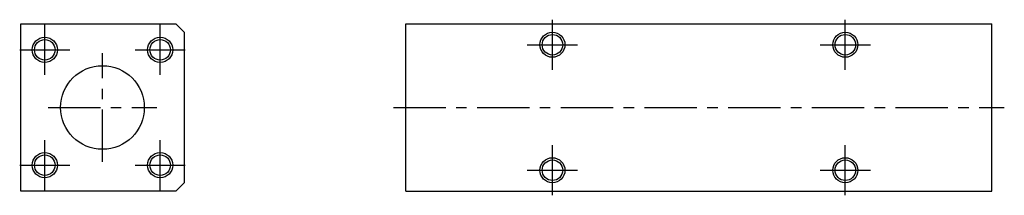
# Model space of a CAD drawing. Extents: x 99 to 334, y 83 to 125.
import ezdxf

# ---------------------------------------------------------------- set-up
doc = ezdxf.new("R2010")
doc.units = 0
doc.header["$LTSCALE"] = 10
doc.linetypes.add('CENTER', pattern=[2, 1.25, -0.25, 0.25, -0.25])
doc.layers.get('0').update_dxf_attribs({"linetype": 'CONTINUOUS'})

# ---------------------------------------------------------------- blocks, each defined once
blk = doc.blocks.new('AID3')
at = {"color": 7, "linetype": 'CONTINUOUS'}
for p, q in [((99.082975, 83.774465), (99.082975, 123.774465)), ((99.082975, 123.774465), (136.082975, 123.774465)), ((138.082975, 121.774465), (136.082975, 123.774465)), ((138.082975, 121.774465), (138.082975, 85.774465)), ((136.082975, 83.774465), (138.082975, 85.774465)), ((136.082975, 83.774465), (99.082975, 83.774465))]:
    blk.add_line(p, q, dxfattribs=at)
for centre, radius in [((104.794393, 117.563047), 3), ((104.794393, 117.563047), 2.459), ((132.371557, 117.563047), 3), ((132.371557, 117.563047), 2.459), ((118.582975, 103.774465), 10), ((104.794393, 89.985883), 3), ((104.794393, 89.985883), 2.459), ((132.371557, 89.985883), 3), ((132.371557, 89.985883), 2.459)]:
    blk.add_circle(centre, radius, dxfattribs=at)
blk = doc.blocks.new('AID37')
at = {"color": 7, "linetype": 'CONTINUOUS'}
for p, q in [((191.114885, 83.774465), (191.114885, 123.774465)), ((191.114885, 123.774465), (331.114885, 123.774465)), ((331.114885, 83.774465), (331.114885, 123.774465)), ((191.114885, 83.774465), (331.114885, 83.774465))]:
    blk.add_line(p, q, dxfattribs=at)
for centre, radius in [((226.114885, 118.774465), 3), ((226.114885, 118.774465), 2.459), ((296.114885, 118.774465), 3), ((296.114885, 118.774465), 2.459), ((226.114885, 88.774465), 3), ((226.114885, 88.774465), 2.459), ((296.114885, 88.774465), 3), ((296.114885, 88.774465), 2.459)]:
    blk.add_circle(centre, radius, dxfattribs=at)

msp = doc.modelspace()

# ---------------------------------------------------------------- linework, layer by layer
at = {"color": 1, "linetype": 'CENTER'}
for p, q in [((226.114885, 112.774465), (226.114885, 124.774465)), ((296.114885, 112.774465), (296.114885, 124.774465)), ((104.794393, 111.563047), (104.794393, 123.563047)), ((132.371557, 111.563047), (132.371557, 123.563047)), ((220.114885, 118.774465), (232.114885, 118.774465)), ((290.114885, 118.774465), (302.114885, 118.774465)), ((98.794393, 117.563047), (110.794393, 117.563047)), ((118.582975, 90.774465), (118.582975, 116.774465)), ((126.371557, 117.563047), (138.371557, 117.563047)), ((105.582975, 103.774465), (131.582975, 103.774465)), ((188.114885, 103.774465), (334.114885, 103.774465)), ((104.794393, 83.985883), (104.794393, 95.985883)), ((132.371557, 83.985883), (132.371557, 95.985883)), ((226.114885, 82.774465), (226.114885, 94.774465)), ((296.114885, 82.774465), (296.114885, 94.774465)), ((98.794393, 89.985883), (110.794393, 89.985883)), ((126.371557, 89.985883), (138.371557, 89.985883)), ((220.114885, 88.774465), (232.114885, 88.774465)), ((290.114885, 88.774465), (302.114885, 88.774465))]:
    msp.add_line(p, q, dxfattribs=at)

# ---------------------------------------------------------------- block references
for name in ['AID3', 'AID37']:
    msp.add_blockref(name, (0, 0))

doc.saveas('drawing.dxf')
